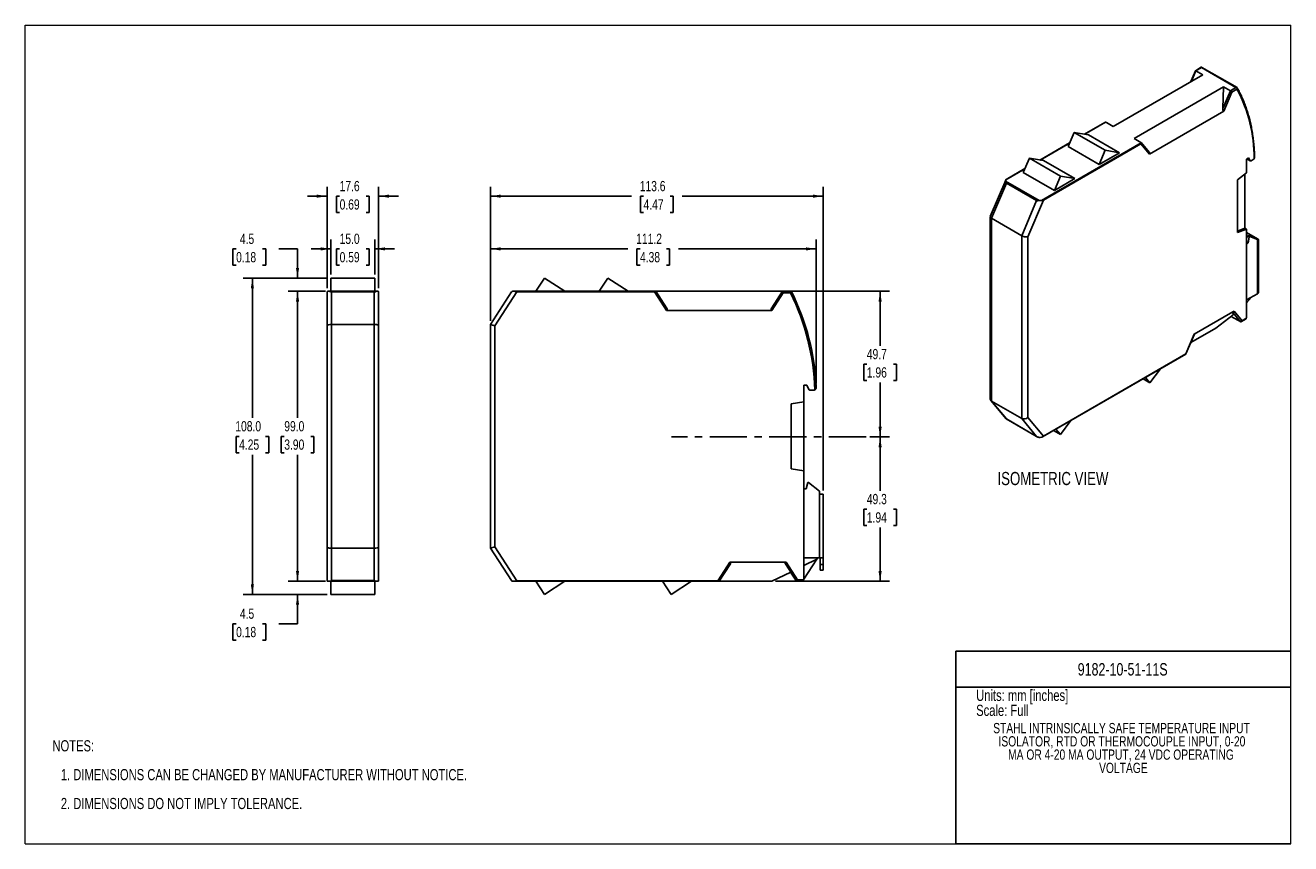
# Model space of a CAD drawing. Header units: millimetres. Extents: x 0 to 432, y 0 to 279.
import ezdxf

# ---------------------------------------------------------------- set-up
doc = ezdxf.new("R2010")
doc.units = ezdxf.units.MM
doc.linetypes.add('CENTERX2', pattern=[20.32, 12.7, -2.54, 2.54, -2.54])
doc.layers.add('CENTER', color=40, linetype='CENTERX2')
doc.layers.add('DIMENSIONS', color=140, linetype='Continuous', lineweight=25)
doc.layers.add('TEXT', color=140, linetype='Continuous', lineweight=25)
doc.styles.add('SLDTEXTSTYLE0', font='TXT', dxfattribs={"width": 0.75})
doc.dimstyles.new('SLDDIMSTYLE0', dxfattribs={"dimtxt": 3.5, "dimasz": 3.5, "dimexe": 0, "dimexo": 0.0625, "dimgap": 0.875, "dimtad": 0, "dimtih": 1, "dimtoh": 1, "dimdec": 1, "dimrnd": 1e-09, "dimzin": 12, "dimdsep": 46, "dimtxsty": 'SLDTEXTSTYLE0', "dimsah": 1, "dimcen": 0.09, "dimadec": 0, "dimazin": 3, "dimtfac": 1, "dimtdec": 1, "dimtofl": 0, "dimtmove": 0, "dimatfit": 3, "dimfxl": 0, "dimfrac": 2, "dimtolj": 1, "dimtzin": 12, "dimarcsym": 0})
doc.dimstyles.new('SLDDIMSTYLE1', dxfattribs={"dimtxt": 3.5, "dimasz": 3.5, "dimexe": 0, "dimexo": 0.0625, "dimgap": 0.875, "dimtad": 0, "dimtih": 1, "dimtoh": 1, "dimdec": 1, "dimrnd": 1e-09, "dimzin": 4, "dimdsep": 46, "dimtxsty": 'SLDTEXTSTYLE0', "dimsah": 1, "dimcen": 0.09, "dimadec": 0, "dimazin": 1, "dimtfac": 1, "dimtdec": 1, "dimtmove": 0, "dimatfit": 0, "dimfxl": 0, "dimfrac": 2, "dimtolj": 1, "dimtzin": 12, "dimarcsym": 0})
doc.dimstyles.new('SLDDIMSTYLE2', dxfattribs={"dimtxt": 3.5, "dimasz": 3.5, "dimexe": 0, "dimexo": 0.0625, "dimgap": 0.875, "dimtad": 0, "dimtih": 1, "dimtoh": 1, "dimdec": 1, "dimrnd": 1e-09, "dimzin": 12, "dimdsep": 46, "dimtxsty": 'SLDTEXTSTYLE0', "dimsah": 1, "dimcen": 0.09, "dimadec": 0, "dimazin": 3, "dimtfac": 1, "dimtdec": 1, "dimtmove": 0, "dimatfit": 0, "dimfxl": 0, "dimfrac": 2, "dimtolj": 1, "dimtzin": 12, "dimarcsym": 0})
doc.dimstyles.new('SLDDIMSTYLE3', dxfattribs={"dimtxt": 3.5, "dimasz": 3.5, "dimexe": 0, "dimexo": 0.0625, "dimgap": 0.875, "dimtad": 0, "dimtih": 1, "dimtoh": 1, "dimdec": 1, "dimrnd": 1e-09, "dimzin": 4, "dimdsep": 46, "dimtxsty": 'SLDTEXTSTYLE0', "dimsah": 1, "dimcen": 0.09, "dimadec": 0, "dimazin": 1, "dimtfac": 1, "dimtdec": 1, "dimtofl": 0, "dimtmove": 0, "dimatfit": 3, "dimfxl": 0, "dimfrac": 2, "dimtolj": 1, "dimtzin": 12, "dimarcsym": 0})

# ---------------------------------------------------------------- blocks, each defined once
blk = doc.blocks.new('SW_NOTE_0')
at = {"layer": 'TEXT', "color": 0, "char_height": 3.81, "attachment_point": 1, "style": 'SLDTEXTSTYLE0'}
for s, insert in [('NOTES:', (0, 4.91)), ('1. DIMENSIONS CAN BE CHANGED BY MANUFACTURER WITHOUT NOTICE.', (2.86, -4.94)), ('2. DIMENSIONS DO NOT IMPLY TOLERANCE.', (2.86, -14.79))]:
    blk.add_mtext(s, dxfattribs=dict(at, insert=insert))
blk = doc.blocks.new('SW_NOTE_0_1')
at = {"layer": 'TEXT', "color": 0, "char_height": 3.5, "attachment_point": 2, "style": 'SLDTEXTSTYLE0'}
for s, insert in [('STAHL INTRINSICALLY SAFE TEMPERATURE INPUT', (50.8, 4.51)), ('ISOLATOR, RTD OR THERMOCOUPLE INPUT, 0-20', (50.94, -0.01)), ('MA OR 4-20 MA OUTPUT, 24 VDC OPERATING', (50.61, -4.54)), ('VOLTAGE', (51.44, -9.07))]:
    blk.add_mtext(s, dxfattribs=dict(at, insert=insert))
blk = doc.blocks.new('_D')
at = {"layer": 'DIMENSIONS'}
for p, q in [((259.66, 188.58), (294.86, 188.58)), ((291.69, 188.58), (291.69, 170.01)), ((287.16, 163.69), (286.1, 163.69)), ((286.1, 163.69), (286.1, 158.13)), ((296.21, 163.69), (297.28, 163.69)), ((297.28, 163.69), (297.28, 158.13)), ((286.1, 158.13), (287.16, 158.13)), ((291.69, 138.85), (291.69, 157.42)), ((297.28, 158.13), (296.21, 158.13)), ((288.16, 138.85), (294.86, 138.85))]:
    blk.add_line(p, q, dxfattribs=at)
for points in [[(291.69, 188.58), (291.15, 185.08), (292.23, 185.08)], [(291.69, 138.85), (292.23, 142.35), (291.15, 142.35)]]:
    blk.add_solid(points, dxfattribs=at)
at = {"layer": 'DIMENSIONS', "char_height": 3.5, "attachment_point": 1, "style": 'SLDTEXTSTYLE0'}
for s, insert in [('49.7', (287.16, 168.91)), ('1.96', (287.16, 162.64))]:
    blk.add_mtext(s, dxfattribs=dict(at, insert=insert))
blk = doc.blocks.new('_D_1')
at = {"layer": 'DIMENSIONS'}
for p, q in [((288.16, 138.85), (294.86, 138.85)), ((291.69, 138.85), (291.69, 120.51)), ((287.16, 114.19), (286.1, 114.19)), ((286.1, 114.19), (286.1, 108.63)), ((296.21, 114.19), (297.28, 114.19)), ((297.28, 114.19), (297.28, 108.63)), ((286.1, 108.63), (287.16, 108.63)), ((297.28, 108.63), (296.21, 108.63)), ((291.69, 89.58), (291.69, 107.92)), ((255.96, 89.58), (294.86, 89.58))]:
    blk.add_line(p, q, dxfattribs=at)
for points in [[(291.69, 138.85), (291.15, 135.35), (292.23, 135.35)], [(291.69, 89.58), (292.23, 93.08), (291.15, 93.08)]]:
    blk.add_solid(points, dxfattribs=at)
at = {"layer": 'DIMENSIONS', "char_height": 3.5, "attachment_point": 1, "style": 'SLDTEXTSTYLE0'}
for s, insert in [('49.3', (287.16, 119.41)), ('1.94', (287.16, 113.14))]:
    blk.add_mtext(s, dxfattribs=dict(at, insert=insert))
blk = doc.blocks.new('_D_2')
at = {"layer": 'DIMENSIONS'}
for p, q in [((158.69, 178.55), (158.69, 206.24)), ((158.69, 203.07), (205.62, 203.07)), ((209.76, 203.04), (208.69, 203.04)), ((208.69, 203.04), (208.69, 197.48)), ((218.81, 203.04), (219.88, 203.04)), ((219.88, 203.04), (219.88, 197.48)), ((269.88, 203.07), (222.95, 203.07)), ((269.88, 157.09), (269.88, 206.24)), ((208.69, 197.48), (209.76, 197.48)), ((219.88, 197.48), (218.81, 197.48))]:
    blk.add_line(p, q, dxfattribs=at)
for points in [[(158.69, 203.07), (162.19, 202.53), (162.19, 203.6)], [(269.88, 203.07), (266.38, 203.6), (266.38, 202.53)]]:
    blk.add_solid(points, dxfattribs=at)
at = {"layer": 'DIMENSIONS', "char_height": 3.5, "attachment_point": 1, "style": 'SLDTEXTSTYLE0'}
for s, insert in [('111.2', (208.47, 208.26)), ('4.38', (209.76, 201.99))]:
    blk.add_mtext(s, dxfattribs=dict(at, insert=insert))
blk = doc.blocks.new('_D_3')
at = {"layer": 'DIMENSIONS'}
for p, q in [((158.69, 178.55), (158.69, 224.24)), ((158.69, 221.07), (206.83, 221.07)), ((210.97, 221.04), (209.9, 221.04)), ((209.9, 221.04), (209.9, 215.48)), ((220.02, 221.04), (221.08, 221.04)), ((221.08, 221.04), (221.08, 215.48)), ((272.29, 221.07), (224.15, 221.07)), ((272.29, 120.6), (272.29, 224.24)), ((209.9, 215.48), (210.97, 215.48)), ((221.08, 215.48), (220.02, 215.48))]:
    blk.add_line(p, q, dxfattribs=at)
for points in [[(158.69, 221.07), (162.19, 220.53), (162.19, 221.6)], [(272.29, 221.07), (268.79, 221.6), (268.79, 220.53)]]:
    blk.add_solid(points, dxfattribs=at)
at = {"layer": 'DIMENSIONS', "char_height": 3.5, "attachment_point": 1, "style": 'SLDTEXTSTYLE0'}
for s, insert in [('113.6', (209.67, 226.26)), ('4.47', (210.97, 219.99))]:
    blk.add_mtext(s, dxfattribs=dict(at, insert=insert))
blk = doc.blocks.new('_D_4')
at = {"layer": 'DIMENSIONS'}
for p, q in [((104.28, 203.07), (97.55, 203.07)), ((104.28, 194.34), (104.28, 206.24)), ((107.26, 203.04), (106.19, 203.04)), ((106.19, 203.04), (106.19, 197.48)), ((116.31, 203.04), (117.38, 203.04)), ((117.38, 203.04), (117.38, 197.48)), ((119.28, 194.34), (119.28, 206.24)), ((119.28, 203.07), (126.01, 203.07)), ((106.19, 197.48), (107.26, 197.48)), ((117.38, 197.48), (116.31, 197.48))]:
    blk.add_line(p, q, dxfattribs=at)
for points in [[(104.28, 203.07), (100.78, 203.6), (100.78, 202.53)], [(119.28, 203.07), (122.78, 202.53), (122.78, 203.6)]]:
    blk.add_solid(points, dxfattribs=at)
at = {"layer": 'DIMENSIONS', "char_height": 3.5, "attachment_point": 1, "style": 'SLDTEXTSTYLE0'}
for s, insert in [('15.0', (107.26, 208.26)), ('0.59', (107.26, 201.99))]:
    blk.add_mtext(s, dxfattribs=dict(at, insert=insert))
blk = doc.blocks.new('_D_5')
at = {"layer": 'DIMENSIONS'}
for p, q in [((102.98, 221.07), (96.25, 221.07)), ((102.98, 189.65), (102.98, 224.24)), ((107.26, 221.04), (106.19, 221.04)), ((106.19, 221.04), (106.19, 215.48)), ((116.31, 221.04), (117.38, 221.04)), ((117.38, 221.04), (117.38, 215.48)), ((120.58, 189.65), (120.58, 224.24)), ((120.58, 221.07), (127.31, 221.07)), ((106.19, 215.48), (107.26, 215.48)), ((117.38, 215.48), (116.31, 215.48))]:
    blk.add_line(p, q, dxfattribs=at)
for points in [[(102.98, 221.07), (99.48, 221.6), (99.48, 220.53)], [(120.58, 221.07), (124.08, 220.53), (124.08, 221.6)]]:
    blk.add_solid(points, dxfattribs=at)
at = {"layer": 'DIMENSIONS', "char_height": 3.5, "attachment_point": 1, "style": 'SLDTEXTSTYLE0'}
for s, insert in [('17.6', (107.26, 226.26)), ('0.69', (107.26, 219.99))]:
    blk.add_mtext(s, dxfattribs=dict(at, insert=insert))
blk = doc.blocks.new('_D_6')
at = {"layer": 'DIMENSIONS'}
for p, q in [((71.94, 203.04), (70.87, 203.04)), ((70.87, 203.04), (70.87, 197.48)), ((80.99, 203.04), (82.05, 203.04)), ((82.05, 203.04), (82.05, 197.48)), ((86.54, 203.07), (92.89, 203.07)), ((92.89, 203.07), (92.89, 193.07)), ((70.87, 197.48), (71.94, 197.48)), ((82.05, 197.48), (80.99, 197.48)), ((103.01, 193.07), (89.72, 193.07)), ((102.42, 188.58), (89.72, 188.58)), ((92.89, 188.58), (92.89, 181.84))]:
    blk.add_line(p, q, dxfattribs=at)
for points in [[(92.89, 193.07), (93.43, 196.57), (92.36, 196.57)], [(92.89, 188.58), (92.36, 185.08), (93.43, 185.08)]]:
    blk.add_solid(points, dxfattribs=at)
at = {"layer": 'DIMENSIONS', "char_height": 3.5, "attachment_point": 1, "style": 'SLDTEXTSTYLE0'}
for s, insert in [('4.5', (73.23, 208.26)), ('0.18', (71.94, 201.99))]:
    blk.add_mtext(s, dxfattribs=dict(at, insert=insert))
blk = doc.blocks.new('_D_7')
at = {"layer": 'DIMENSIONS'}
for p, q in [((92.89, 89.58), (92.89, 96.31)), ((102.42, 89.58), (89.72, 89.58)), ((103.01, 85.09), (89.72, 85.09)), ((92.89, 75.09), (92.89, 85.09)), ((71.94, 75.06), (70.87, 75.06)), ((70.87, 75.06), (70.87, 69.5)), ((80.99, 75.06), (82.05, 75.06)), ((82.05, 75.06), (82.05, 69.5)), ((86.54, 75.09), (92.89, 75.09)), ((70.87, 69.5), (71.94, 69.5)), ((82.05, 69.5), (80.99, 69.5))]:
    blk.add_line(p, q, dxfattribs=at)
for points in [[(92.89, 89.58), (93.43, 93.08), (92.36, 93.08)], [(92.89, 85.09), (92.36, 81.59), (93.43, 81.59)]]:
    blk.add_solid(points, dxfattribs=at)
at = {"layer": 'DIMENSIONS', "char_height": 3.5, "attachment_point": 1, "style": 'SLDTEXTSTYLE0'}
for s, insert in [('4.5', (73.23, 80.28)), ('0.18', (71.94, 74.01))]:
    blk.add_mtext(s, dxfattribs=dict(at, insert=insert))
blk = doc.blocks.new('_D_8')
at = {"layer": 'DIMENSIONS'}
for p, q in [((102.42, 188.58), (89.72, 188.58)), ((92.89, 188.58), (92.89, 145.37)), ((88.37, 139.05), (87.3, 139.05)), ((87.3, 139.05), (87.3, 133.49)), ((97.42, 139.05), (98.49, 139.05)), ((98.49, 139.05), (98.49, 133.49)), ((87.3, 133.49), (88.37, 133.49)), ((92.89, 89.58), (92.89, 132.78)), ((98.49, 133.49), (97.42, 133.49)), ((102.42, 89.58), (89.72, 89.58))]:
    blk.add_line(p, q, dxfattribs=at)
for points in [[(92.89, 188.58), (92.36, 185.08), (93.43, 185.08)], [(92.89, 89.58), (93.43, 93.08), (92.36, 93.08)]]:
    blk.add_solid(points, dxfattribs=at)
at = {"layer": 'DIMENSIONS', "char_height": 3.5, "attachment_point": 1, "style": 'SLDTEXTSTYLE0'}
for s, insert in [('99.0', (88.37, 144.27)), ('3.90', (88.37, 138))]:
    blk.add_mtext(s, dxfattribs=dict(at, insert=insert))
blk = doc.blocks.new('_D_9')
at = {"layer": 'DIMENSIONS'}
for p, q in [((103.01, 193.07), (74.32, 193.07)), ((77.49, 193.07), (77.49, 145.37)), ((72.97, 139.05), (71.9, 139.05)), ((71.9, 139.05), (71.9, 133.49)), ((82.02, 139.05), (83.09, 139.05)), ((83.09, 139.05), (83.09, 133.49)), ((71.9, 133.49), (72.97, 133.49)), ((77.49, 85.09), (77.49, 132.78)), ((83.09, 133.49), (82.02, 133.49)), ((103.01, 85.09), (74.32, 85.09))]:
    blk.add_line(p, q, dxfattribs=at)
for points in [[(77.49, 193.07), (76.95, 189.57), (78.03, 189.57)], [(77.49, 85.09), (78.03, 88.59), (76.95, 88.59)]]:
    blk.add_solid(points, dxfattribs=at)
at = {"layer": 'DIMENSIONS', "char_height": 3.5, "attachment_point": 1, "style": 'SLDTEXTSTYLE0'}
for s, insert in [('108.0', (71.67, 144.27)), ('4.25', (72.97, 138))]:
    blk.add_mtext(s, dxfattribs=dict(at, insert=insert))

msp = doc.modelspace()

# ---------------------------------------------------------------- linework, layer by layer
at = {"color": 7, "linetype": 'Continuous', "lineweight": 18}
for p, q in [((0, 0), (0, 279.4)), ((0, 279.4), (431.8, 279.4)), ((431.8, 0), (431.8, 279.4)), ((0, 0), (431.8, 0))]:
    msp.add_line(p, q, dxfattribs=at)
for p, q in [((399.28, 263.89), (397.69, 260.16)), ((399.48, 263.85), (397.99, 260.33)), ((401.28, 265.06), (399.29, 263.91)), ((401.38, 264.95), (399.48, 263.85)), ((399.48, 263.85), (401.78, 262.52)), ((401.38, 265.1), (401.29, 265.05)), ((401.38, 264.95), (401.38, 265.1)), ((413.12, 258.17), (401.38, 264.95)), ((413.48, 258.13), (401.52, 265.03)), ((401.78, 262.52), (371.24, 244.89)), ((378.37, 240.77), (408.92, 258.4)), ((408.92, 258.4), (408.63, 250.98)), ((408.63, 250.98), (411.22, 257.07)), ((408.92, 258.4), (411.22, 257.07)), ((411.77, 256.57), (409.01, 250.08)), ((411.22, 257.07), (413.12, 258.17)), ((413.47, 257.56), (411.77, 256.57)), ((368.43, 246.23), (361.49, 242.23)), ((368.64, 246.29), (361.58, 242.21)), ((371.24, 244.89), (368.94, 246.22)), ((409.01, 250.08), (383.59, 235.41)), ((357.89, 242.85), (355.83, 237.99)), ((368.5, 236.73), (357.89, 242.85)), ((362.78, 242.01), (357.89, 242.85)), ((373.38, 235.88), (362.78, 242.01)), ((356.37, 239.27), (346.22, 233.41)), ((356.33, 239.18), (346.31, 233.4)), ((346.76, 219.61), (380.8, 239.27)), ((380.7, 238.88), (347.44, 219.68)), ((355.83, 237.99), (366.43, 231.87)), ((380.67, 239.44), (378.37, 240.77)), ((383.59, 235.41), (380.7, 238.88)), ((383.46, 236.13), (380.76, 239.37)), ((342.62, 234.03), (340.55, 229.18)), ((353.22, 227.91), (342.62, 234.03)), ((347.5, 233.19), (342.62, 234.03)), ((358.11, 227.07), (347.5, 233.19)), ((368.5, 236.73), (366.43, 231.87)), ((366.43, 231.87), (373.38, 235.88)), ((373.38, 235.88), (368.5, 236.73)), ((416.74, 233.72), (417.44, 234.13)), ((416.74, 233.72), (416.74, 229.08)), ((416.84, 233.78), (418.01, 233.11)), ((416.87, 233.8), (417.94, 233.18)), ((417.94, 233.18), (417.44, 234.13)), ((418.99, 233.55), (418.26, 233.13)), ((341.06, 230.37), (334.6, 226.64)), ((341.1, 230.46), (334.75, 226.79)), ((340.55, 229.18), (351.16, 223.05)), ((413.66, 226.68), (416.74, 229.08)), ((334.55, 226.54), (329.27, 214.12)), ((334.78, 225.49), (329.69, 213.52)), ((334.51, 226.17), (345.96, 219.57)), ((345.1, 219.53), (334.78, 225.49)), ((353.22, 227.91), (351.16, 223.05)), ((351.16, 223.05), (358.11, 227.07)), ((358.11, 227.07), (353.22, 227.91)), ((413.66, 208.63), (413.66, 226.68)), ((416.17, 228.64), (416.17, 210.11)), ((340.02, 207.56), (345.1, 219.53)), ((347.44, 219.68), (342.14, 207.19)), ((329.25, 214.02), (329.25, 151.85)), ((329.69, 213.52), (340.02, 207.56)), ((329.69, 213.52), (329.69, 151.13)), ((340.02, 145.17), (340.02, 207.56)), ((416.17, 210.11), (413.66, 209.17)), ((416.74, 209.78), (413.66, 208.63)), ((416.74, 209.78), (416.17, 210.11)), ((416.74, 209.78), (416.74, 179.61)), ((420.45, 206.55), (416.74, 208.69)), ((416.74, 207.79), (417.05, 207.61)), ((416.91, 207.53), (416.74, 206.53)), ((416.74, 207.3), (416.86, 207.23)), ((417.13, 207.65), (416.91, 207.53)), ((417.62, 207.12), (416.91, 207.53)), ((417.83, 207.24), (417.13, 207.65)), ((419.74, 206.71), (417.13, 207.65)), ((342.14, 207.19), (342.14, 145.54)), ((417.27, 205.12), (416.74, 205.43)), ((416.74, 204.81), (417.27, 205.12)), ((417.27, 205.12), (417.62, 207.12)), ((417.62, 207.12), (417.83, 207.24)), ((417.83, 207.24), (420.45, 206.3)), ((419.74, 206.71), (420.45, 206.3)), ((420.45, 206.3), (420.45, 205.49)), ((420.45, 205.49), (420.45, 187.77)), ((420.83, 188.3), (420.83, 206.02)), ((104.28, 193.07), (104.28, 188.58)), ((119.28, 193.07), (104.28, 193.07)), ((119.28, 193.07), (119.28, 188.58)), ((177.17, 193.07), (174.25, 188.58)), ((184.08, 188.58), (177.17, 193.07)), ((198.77, 193.07), (195.85, 188.58)), ((205.68, 188.58), (198.77, 193.07)), ((102.98, 188.38), (102.98, 176.83)), ((103.18, 188.58), (103.69, 188.58)), ((103.69, 188.58), (119.88, 188.58)), ((104.48, 188.35), (104.48, 177.28)), ((119.08, 188.35), (104.48, 188.35)), ((119.08, 177.28), (119.08, 188.35)), ((120.58, 188.38), (120.58, 176.83)), ((158.69, 177.28), (165.88, 188.35)), ((167.69, 188.38), (160.19, 176.83)), ((166.93, 188.58), (215.07, 188.58)), ((214.73, 188.38), (167.69, 188.38)), ((218.82, 182.08), (214.73, 188.38)), ((215.19, 188.58), (218.85, 182.94)), ((215.19, 188.58), (258.39, 188.58)), ((254.73, 182.94), (258.39, 188.58)), ((258.66, 188.08), (254.77, 182.08)), ((258.39, 188.58), (258.66, 188.08)), ((258.39, 188.58), (261.08, 188.58)), ((261.08, 188.08), (258.66, 188.08)), ((420.45, 187.77), (416.74, 185.63)), ((416.74, 184.67), (418.44, 186.61)), ((254.77, 182.08), (218.82, 182.08)), ((412.04, 181.61), (398.86, 174)), ((412.04, 181.61), (412.46, 181.85)), ((412.09, 181.34), (412.04, 181.61)), ((412.46, 181.85), (415.22, 178.54)), ((416.74, 184.59), (416.8, 184.74)), ((104.48, 177.28), (104.48, 100.88)), ((104.48, 177.28), (119.08, 177.28)), ((119.08, 100.88), (119.08, 177.28)), ((158.69, 100.88), (158.69, 177.28)), ((412.19, 180.54), (406.31, 176.05)), ((411.6, 180.09), (411.86, 179.79)), ((411.86, 179.79), (414.67, 178.23)), ((412.19, 180.54), (412.09, 181.34)), ((414.68, 178.22), (412.09, 181.34)), ((414.98, 178.24), (416.35, 179.03)), ((415.22, 178.54), (416.63, 179.36)), ((416.35, 179.03), (416.45, 179.1)), ((416.63, 179.36), (416.74, 179.61)), ((102.98, 101.32), (102.98, 176.83)), ((120.58, 176.83), (120.58, 101.32)), ((160.19, 176.83), (160.19, 101.32)), ((395.97, 167.19), (398.86, 174)), ((396.07, 167.19), (398.97, 174.01)), ((406.31, 176.05), (397.74, 171.11)), ((347.11, 138.91), (396.06, 167.17)), ((395.97, 167.19), (347.44, 139.17)), ((387.37, 162.15), (383.77, 157.37)), ((265.69, 156.58), (266.69, 156.58)), ((265.69, 156.58), (265.69, 150.89)), ((267.4, 155.06), (266.69, 156.58)), ((381.43, 158.72), (383.77, 157.37)), ((383.77, 157.37), (382.25, 159.2)), ((268.88, 154.78), (267.85, 154.78)), ((329.44, 151.34), (334.6, 145.14)), ((340.02, 145.17), (329.69, 151.13)), ((329.69, 151.13), (334.78, 145.03)), ((261.34, 150.13), (265.69, 150.89)), ((261.34, 128.03), (261.34, 150.13)), ((265.69, 150.89), (265.69, 127.26)), ((334.78, 145.03), (334.7, 145.07)), ((334.7, 145.06), (345.27, 138.95)), ((334.78, 145.03), (345.1, 139.07)), ((345.1, 139.07), (340.02, 145.17)), ((347.44, 139.17), (342.14, 145.54)), ((356.82, 144.52), (353.22, 139.74)), ((350.88, 141.09), (353.22, 139.74)), ((353.22, 139.74), (351.7, 141.56)), ((265.69, 127.26), (261.34, 128.03)), ((265.69, 127.26), (265.69, 90.31)), ((265.69, 121.13), (266.49, 121.13)), ((266.49, 121.13), (266.99, 123.33)), ((266.99, 123.33), (267.29, 123.33)), ((267.29, 123.33), (270.99, 120.33)), ((270.99, 120.33), (270.99, 119.33)), ((270.99, 119.33), (270.99, 97.63)), ((270.99, 119.33), (272.29, 119.33)), ((272.29, 119.33), (272.29, 97.63)), ((102.98, 89.78), (102.98, 101.32)), ((104.48, 100.88), (104.48, 89.8)), ((119.08, 100.88), (104.48, 100.88)), ((119.08, 89.8), (119.08, 100.88)), ((120.58, 89.78), (120.58, 101.32)), ((160.19, 101.32), (158.69, 100.88)), ((165.88, 89.8), (158.69, 100.88)), ((167.69, 89.78), (160.19, 101.32)), ((236.33, 89.78), (240.42, 96.08)), ((236.79, 89.58), (240.45, 95.21)), ((259.05, 96.08), (240.42, 96.08)), ((259.05, 96.08), (259.65, 96.08)), ((259.6, 95.22), (259.05, 96.08)), ((263.27, 89.58), (259.6, 95.22)), ((261.19, 92.74), (259.6, 95.22)), ((259.65, 96.08), (263.54, 90.08)), ((270.99, 97.63), (265.69, 97.63)), ((265.69, 94.94), (270.1, 97.09)), ((265.69, 90.31), (270.1, 97.09)), ((270.1, 97.09), (270.44, 97.63)), ((272.29, 97.63), (270.99, 97.63)), ((271.19, 97.63), (271.19, 95.33)), ((272.29, 95.33), (271.19, 95.33)), ((271.19, 95.33), (271.19, 93.33)), ((272.29, 97.63), (272.29, 95.33)), ((272.29, 93.33), (272.29, 95.33)), ((261.19, 92.74), (254.69, 89.58)), ((261.15, 92.72), (263.19, 89.58)), ((272.29, 93.33), (271.19, 93.33)), ((119.88, 89.58), (103.69, 89.58)), ((104.28, 85.09), (104.28, 89.58)), ((104.48, 89.8), (119.08, 89.8)), ((119.28, 85.09), (119.28, 89.58)), ((120.38, 89.58), (119.88, 89.58)), ((166.93, 89.58), (166.3, 89.58)), ((236.67, 89.58), (166.93, 89.58)), ((236.33, 89.78), (167.69, 89.78)), ((177.17, 85.09), (174.25, 89.58)), ((184.08, 89.58), (177.17, 85.09)), ((220.37, 85.09), (217.45, 89.58)), ((227.28, 89.58), (220.37, 85.09)), ((254.69, 89.58), (236.79, 89.58)), ((263.19, 89.58), (263.27, 89.58)), ((263.27, 89.58), (264.95, 89.58)), ((263.54, 90.08), (265.54, 90.08)), ((265.54, 90.08), (265.69, 90.31)), ((104.28, 85.09), (119.28, 85.09))]:
    msp.add_line(p, q)
at = {"color": 140, "linetype": 'Continuous', "lineweight": 18}
msp.add_line((431.8, 0), (431.8, 65.76), dxfattribs=at)
for centre, radius, start, end in [((369.84, 234.13), 49.52, 359.7247, 28.2331), ((420.25, 206.02), 0.568, 290.7834, 69.2166), ((261.08, 188.08), 0.5, 58.3082, 90), ((189.94, 152.58), 79.5, 1.6954, 26.522), ((189.94, 152.58), 80, 2.3215, 26.522), ((420.18, 188.36), 0.654, 294.3747, 354.3052)]:
    msp.add_arc(centre, radius, start, end)
for centre, major_axis, ratio, start_param, end_param in [((399.68, 263.55), (0.394, -0.348), 0.238883, 2.276518, 3.221351), ((411.41, 256.78), (0.394, -0.348), 0.238883, 0.705721, 2.276518), ((413.12, 257.76), (0.707, 0), 0.577382, 1.017671, 1.570796), ((409.06, 251.22), (0.15, 1.17), 0.340673, 1.82434, 3.395136), ((382.84, 236.09), (0.815, -0.626), 0.444934, 6.101278, 7.386021), ((336.15, 226.47), (1.64, 0.24), 0.560161, 2.708554, 3.198842), ((330.75, 213.77), (1.5, -0.3), 0.392597, 3.061875, 4.006708), ((218.25, 182.94), (-0.743, 0.805), 0.43044, 2.763467, 4.334263), ((255.33, 182.94), (0.743, 0.805), 0.43044, 1.948922, 3.519719), ((104.48, 176.83), (1.5, 0), 0.296213, 1.570796, 3.141593), ((398.11, 173.27), (0.858, 0.768), 0.095037, 6.083803, 6.709766), ((341.08, 146.15), (1.45, 0.53), 0.704705, 3.677319, 5.248115), ((346.47, 139.67), (1.64, 0.24), 0.560161, 4.31523, 4.805517), ((119.08, 101.32), (1.5, 0), 0.296213, 4.712389, 6.283185), ((239.85, 95.21), (0.743, 0.805), 0.43044, 5.090515, 6.661311)]:
    msp.add_ellipse(centre, major_axis=major_axis, ratio=ratio, start_param=start_param, end_param=end_param)
for points, knots in [([(401.51, 265.02), (401.49, 265.04), (401.45, 265.08), (401.4, 265.09), (401.38, 265.1)], [0, 0, 0, 0, 0.667064, 1, 1, 1, 1]), ([(419.5, 234.4), (419.49, 234.64), (419.46, 235.63), (419.36, 237.33), (419.17, 239.5), (418.91, 241.61), (418.58, 243.68), (418.18, 245.69), (417.71, 247.65), (417.18, 249.54), (416.58, 251.38), (415.91, 253.15), (415.18, 254.86), (414.4, 256.48), (413.82, 257.56), (413.5, 258.1), (413.47, 258.16)], [0, 0, 0, 0, 0.026039, 0.10685, 0.187666, 0.268481, 0.349293, 0.430099, 0.510897, 0.591682, 0.67245, 0.753197, 0.833919, 0.914609, 0.990967, 1, 1, 1, 1]), ([(413.47, 258.12), (413.48, 258.12), (413.49, 258.12), (413.49, 258.11), (413.49, 258.11)], [0, 0, 0, 0, 0.667064, 1, 1, 1, 1]), ([(368.43, 246.23), (368.46, 246.25), (368.53, 246.28), (368.6, 246.29), (368.64, 246.29)], [0, 0, 0, 0, 0.513076, 1, 1, 1, 1]), ([(368.64, 246.29), (368.66, 246.29), (368.71, 246.29), (368.77, 246.27), (368.84, 246.26), (368.89, 246.24), (368.92, 246.22), (368.94, 246.22)], [0, 0, 0, 0, 0.212713, 0.418008, 0.616896, 0.810492, 1, 1, 1, 1]), ([(380.67, 239.44), (380.69, 239.43), (380.72, 239.41), (380.75, 239.38), (380.78, 239.35), (380.8, 239.31), (380.8, 239.28), (380.8, 239.27)], [0, 0, 0, 0, 0.189508, 0.383104, 0.581992, 0.787287, 1, 1, 1, 1]), ([(380.8, 239.27), (380.81, 239.22), (380.8, 239.16), (380.77, 239.02), (380.74, 238.95), (380.7, 238.88)], [0, 0, 0, 0, 0.5, 0.5, 1, 1, 1, 1]), ([(418.26, 233.13), (418.2, 233.09), (418.13, 233.08), (418.02, 233.09), (417.97, 233.13), (417.94, 233.18)], [0, 0, 0, 0, 0.5, 0.5, 1, 1, 1, 1]), ([(419.5, 234.4), (419.5, 234.3), (419.5, 234.12), (419.41, 233.97), (419.36, 233.89)], [0, 0, 0, 0, 0.51249, 1, 1, 1, 1]), ([(334.51, 226.17), (334.53, 226.08), (334.57, 225.98), (334.66, 225.74), (334.71, 225.62), (334.78, 225.49)], [0, 0, 0, 0, 0.5, 0.5, 1, 1, 1, 1]), ([(334.6, 226.64), (334.63, 226.7), (334.68, 226.77), (334.75, 226.79), (334.75, 226.79)], [0, 0, 0, 0, 0.9741702, 1, 1, 1, 1]), ([(345.34, 219.56), (345.44, 219.57), (345.54, 219.57), (345.74, 219.58), (345.85, 219.57), (345.96, 219.57)], [0, 0, 0, 0, 0.5, 0.5, 1, 1, 1, 1]), ([(346.76, 219.61), (346.72, 219.61), (346.64, 219.59), (346.52, 219.58), (346.4, 219.56), (346.28, 219.56), (346.17, 219.56), (346.06, 219.56), (345.99, 219.56), (345.96, 219.57)], [0, 0, 0, 0, 0.158508, 0.311658, 0.459526, 0.602195, 0.739759, 0.872322, 1, 1, 1, 1]), ([(346.76, 219.61), (346.89, 219.64), (347.01, 219.65), (347.24, 219.66), (347.35, 219.67), (347.44, 219.68)], [0, 0, 0, 0, 0.5, 0.5, 1, 1, 1, 1]), ([(340.02, 207.56), (340.05, 207.54), (340.11, 207.51), (340.21, 207.46), (340.31, 207.41), (340.43, 207.37), (340.55, 207.33), (340.67, 207.29), (340.81, 207.25), (340.94, 207.22), (341.13, 207.19), (341.38, 207.15), (341.62, 207.14), (341.82, 207.15), (341.98, 207.16), (342.08, 207.18), (342.14, 207.19)], [0, 0, 0, 0, 0.051762, 0.104221, 0.157409, 0.211358, 0.266097, 0.321655, 0.37806, 0.435338, 0.493514, 0.617184, 0.755427, 0.818887, 0.900415, 1, 1, 1, 1]), ([(103.18, 188.58), (103.12, 188.58), (103.07, 188.55), (103, 188.47), (102.98, 188.42), (102.98, 188.38)], [0, 0, 0, 0, 0.5, 0.5, 1, 1, 1, 1]), ([(103.69, 188.58), (103.82, 188.58), (103.95, 188.55), (104.21, 188.47), (104.35, 188.41), (104.48, 188.35)], [0, 0, 0, 0, 0.5, 0.5, 1, 1, 1, 1]), ([(119.33, 188.46), (119.43, 188.49), (119.52, 188.52), (119.7, 188.56), (119.79, 188.58), (119.88, 188.58)], [0, 0, 0, 0, 0.5, 0.5, 1, 1, 1, 1]), ([(120.38, 188.58), (120.36, 188.58), (120.33, 188.58), (120.26, 188.58), (120.19, 188.58), (120.12, 188.58), (120.04, 188.58), (119.96, 188.58), (119.91, 188.58), (119.88, 188.58)], [0, 0, 0, 0, 0.158508, 0.311658, 0.459526, 0.602195, 0.739759, 0.872322, 1, 1, 1, 1]), ([(120.38, 188.58), (120.44, 188.58), (120.5, 188.55), (120.57, 188.47), (120.58, 188.42), (120.58, 188.38)], [0, 0, 0, 0, 0.5, 0.5, 1, 1, 1, 1]), ([(165.98, 188.46), (166.02, 188.49), (166.07, 188.52), (166.18, 188.56), (166.24, 188.58), (166.3, 188.58)], [0, 0, 0, 0, 0.5, 0.5, 1, 1, 1, 1]), ([(166.93, 188.58), (166.89, 188.58), (166.81, 188.58), (166.71, 188.58), (166.61, 188.58), (166.52, 188.58), (166.44, 188.58), (166.37, 188.58), (166.32, 188.58), (166.3, 188.58)], [0, 0, 0, 0, 0.158508, 0.311658, 0.459526, 0.602195, 0.739759, 0.872322, 1, 1, 1, 1]), ([(166.93, 188.58), (167.05, 188.58), (167.18, 188.55), (167.43, 188.47), (167.56, 188.42), (167.69, 188.38)], [0, 0, 0, 0, 0.5, 0.5, 1, 1, 1, 1]), ([(215.07, 188.58), (215.02, 188.58), (214.96, 188.55), (214.85, 188.47), (214.79, 188.42), (214.73, 188.38)], [0, 0, 0, 0, 0.5, 0.5, 1, 1, 1, 1]), ([(215.19, 188.58), (215.19, 188.58), (215.19, 188.58), (215.17, 188.58), (215.15, 188.58), (215.12, 188.58), (215.09, 188.58), (215.07, 188.58)], [0, 0, 0, 0, 0.189508, 0.383104, 0.581992, 0.787287, 1, 1, 1, 1]), ([(119.08, 177.28), (119.13, 177.28), (119.21, 177.27), (119.33, 177.27), (119.46, 177.26), (119.58, 177.25), (119.7, 177.24), (119.82, 177.22), (119.94, 177.2), (120.04, 177.17), (120.18, 177.14), (120.34, 177.08), (120.46, 177.01), (120.53, 176.95), (120.57, 176.9), (120.58, 176.85), (120.58, 176.83)], [0, 0, 0, 0, 0.051762, 0.104221, 0.157409, 0.211358, 0.266097, 0.321655, 0.37806, 0.435338, 0.493514, 0.617184, 0.755427, 0.818887, 0.900415, 1, 1, 1, 1]), ([(158.69, 177.28), (158.69, 177.28), (158.69, 177.27), (158.71, 177.27), (158.74, 177.26), (158.78, 177.25), (158.82, 177.24), (158.88, 177.22), (158.96, 177.2), (159.04, 177.17), (159.16, 177.14), (159.36, 177.08), (159.58, 177.01), (159.79, 176.95), (159.98, 176.9), (160.12, 176.85), (160.19, 176.83)], [0, 0, 0, 0, 0.051762, 0.104221, 0.157409, 0.211358, 0.266097, 0.321655, 0.37806, 0.435338, 0.493514, 0.617184, 0.755427, 0.818887, 0.900415, 1, 1, 1, 1]), ([(414.68, 178.22), (414.69, 178.22), (414.72, 178.2), (414.77, 178.19), (414.82, 178.19), (414.88, 178.19), (414.93, 178.21), (414.99, 178.24), (415.06, 178.29), (415.12, 178.36), (415.18, 178.44), (415.2, 178.51), (415.22, 178.54)], [0, 0, 0, 0, 0.0742848, 0.1504298, 0.2287631, 0.309586, 0.3931732, 0.4797729, 0.6045289, 0.7460826, 0.8516699, 1, 1, 1, 1]), ([(416.45, 179.1), (416.46, 179.11), (416.49, 179.14), (416.54, 179.2), (416.59, 179.27), (416.62, 179.33), (416.63, 179.36)], [0, 0, 0, 0, 0.185116, 0.413445, 0.685062, 1, 1, 1, 1]), ([(395.97, 167.19), (395.99, 167.18), (396.03, 167.17), (396.06, 167.17), (396.07, 167.18), (396.07, 167.19)], [0, 0, 0, 0, 0.437249, 0.746207, 1, 1, 1, 1]), ([(269.88, 155.82), (269.88, 155.78), (269.88, 155.72), (269.87, 155.64), (269.85, 155.55), (269.83, 155.45), (269.77, 155.33), (269.7, 155.21), (269.61, 155.09), (269.51, 155), (269.44, 154.95), (269.41, 154.93)], [0, 0, 0, 0, 0.102324, 0.185723, 0.250198, 0.383924, 0.50031, 0.646363, 0.777153, 0.894287, 1, 1, 1, 1]), ([(267.85, 154.78), (267.76, 154.78), (267.66, 154.8), (267.5, 154.9), (267.44, 154.98), (267.4, 155.06)], [0, 0, 0, 0, 0.5, 0.5, 1, 1, 1, 1]), ([(329.69, 151.13), (329.66, 151.15), (329.61, 151.19), (329.53, 151.25), (329.46, 151.32), (329.4, 151.39), (329.35, 151.47), (329.31, 151.56), (329.28, 151.65), (329.26, 151.75), (329.25, 151.82), (329.25, 151.85)], [0, 0, 0, 0, 0.104886, 0.211182, 0.318956, 0.428271, 0.539188, 0.651764, 0.766057, 0.882118, 1, 1, 1, 1]), ([(345.96, 138.73), (345.8, 138.74), (345.65, 138.78), (345.36, 138.9), (345.23, 138.98), (345.1, 139.07)], [0, 0, 0, 0, 0.5, 0.5, 1, 1, 1, 1]), ([(346.76, 138.78), (346.89, 138.8), (347.01, 138.85), (347.24, 138.99), (347.35, 139.08), (347.44, 139.17)], [0, 0, 0, 0, 0.5, 0.5, 1, 1, 1, 1]), ([(104.48, 100.88), (104.44, 100.88), (104.36, 100.88), (104.23, 100.88), (104.11, 100.89), (103.98, 100.9), (103.86, 100.91), (103.74, 100.93), (103.63, 100.95), (103.52, 100.98), (103.38, 101.02), (103.22, 101.07), (103.11, 101.14), (103.04, 101.2), (102.99, 101.26), (102.99, 101.3), (102.98, 101.32)], [0, 0, 0, 0, 0.051762, 0.104221, 0.157409, 0.211358, 0.266097, 0.321655, 0.37806, 0.435338, 0.493514, 0.617184, 0.755427, 0.818887, 0.900415, 1, 1, 1, 1]), ([(103.18, 89.58), (103.12, 89.58), (103.07, 89.6), (103, 89.68), (102.98, 89.73), (102.98, 89.78)], [0, 0, 0, 0, 0.5, 0.5, 1, 1, 1, 1]), ([(103.18, 89.58), (103.2, 89.58), (103.24, 89.58), (103.31, 89.58), (103.38, 89.58), (103.45, 89.58), (103.53, 89.58), (103.61, 89.58), (103.66, 89.58), (103.69, 89.58)], [0, 0, 0, 0, 0.158508, 0.311658, 0.459526, 0.602195, 0.739759, 0.872322, 1, 1, 1, 1]), ([(104.48, 89.8), (104.44, 89.78), (104.36, 89.75), (104.25, 89.7), (104.16, 89.67), (104.06, 89.63), (103.94, 89.6), (103.81, 89.58), (103.73, 89.58), (103.69, 89.58)], [0, 0, 0, 0, 0.15702, 0.2924877, 0.4064029, 0.498768, 0.6836653, 0.8506931, 1, 1, 1, 1]), ([(119.88, 89.58), (119.75, 89.58), (119.62, 89.6), (119.35, 89.68), (119.22, 89.74), (119.08, 89.8)], [0, 0, 0, 0, 0.5, 0.5, 1, 1, 1, 1]), ([(120.38, 89.58), (120.44, 89.58), (120.5, 89.6), (120.57, 89.68), (120.58, 89.73), (120.58, 89.78)], [0, 0, 0, 0, 0.5, 0.5, 1, 1, 1, 1]), ([(166.3, 89.58), (166.21, 89.58), (166.12, 89.6), (165.98, 89.68), (165.92, 89.74), (165.88, 89.8)], [0, 0, 0, 0, 0.5, 0.5, 1, 1, 1, 1]), ([(166.93, 89.58), (167.05, 89.58), (167.18, 89.6), (167.43, 89.68), (167.56, 89.73), (167.69, 89.78)], [0, 0, 0, 0, 0.5, 0.5, 1, 1, 1, 1]), ([(236.33, 89.78), (236.34, 89.76), (236.38, 89.73), (236.43, 89.69), (236.47, 89.66), (236.52, 89.63), (236.57, 89.6), (236.62, 89.58), (236.66, 89.58), (236.67, 89.58)], [0, 0, 0, 0, 0.1573753, 0.2931419, 0.4073422, 0.5000593, 0.6826029, 0.8484264, 1, 1, 1, 1]), ([(236.67, 89.58), (236.69, 89.58), (236.72, 89.58), (236.75, 89.58), (236.77, 89.58), (236.79, 89.58), (236.79, 89.58), (236.79, 89.58)], [0, 0, 0, 0, 0.212713, 0.418008, 0.616896, 0.810492, 1, 1, 1, 1]), ([(263.27, 89.58), (263.27, 89.58), (263.27, 89.58), (263.28, 89.59), (263.29, 89.61), (263.31, 89.64), (263.33, 89.68), (263.36, 89.73), (263.4, 89.8), (263.44, 89.88), (263.49, 89.98), (263.52, 90.04), (263.54, 90.08)], [0, 0, 0, 0, 0.0742848, 0.1504298, 0.2287631, 0.309586, 0.3931732, 0.4797729, 0.6045289, 0.7460826, 0.8516699, 1, 1, 1, 1]), ([(264.95, 89.58), (264.97, 89.58), (265.01, 89.58), (265.06, 89.59), (265.11, 89.6), (265.15, 89.62), (265.2, 89.64), (265.26, 89.68), (265.32, 89.74), (265.35, 89.78), (265.37, 89.8)], [0, 0, 0, 0, 0.135612, 0.256232, 0.361867, 0.452527, 0.528234, 0.703245, 0.860224, 1, 1, 1, 1]), ([(265.37, 89.8), (265.38, 89.82), (265.4, 89.85), (265.44, 89.91), (265.49, 89.99), (265.52, 90.05), (265.54, 90.08)], [0, 0, 0, 0, 0.185116, 0.413445, 0.685062, 1, 1, 1, 1])]:
    msp.add_open_spline(points, degree=3, knots=knots)
for points in [[(413.49, 258.11), (413.56, 257.94), (413.54, 257.73), (413.47, 257.56)], [(419.36, 233.89), (419.25, 233.75), (419.12, 233.63), (418.99, 233.55)], [(345.23, 219.3), (345.19, 219.38), (345.14, 219.46), (345.1, 219.53)], [(345.23, 219.3), (345.25, 219.39), (345.29, 219.48), (345.34, 219.56)], [(119.33, 188.22), (119.25, 188.26), (119.17, 188.31), (119.08, 188.35)], [(119.33, 188.22), (119.33, 188.31), (119.33, 188.39), (119.33, 188.46)], [(165.82, 188.22), (165.85, 188.31), (165.9, 188.39), (165.98, 188.46)], [(261.34, 188.5), (261.28, 188.4), (261.18, 188.24), (261.08, 188.08)], [(261.52, 188.3), (261.48, 188.38), (261.42, 188.45), (261.34, 188.5)], [(414.68, 178.22), (414.68, 178.23), (414.67, 178.23), (414.67, 178.23)], [(269.41, 154.93), (269.25, 154.83), (269.06, 154.78), (268.88, 154.78)], [(263.27, 89.58), (263.27, 89.58), (263.27, 89.58), (263.27, 89.58)]]:
    msp.add_open_spline(points, degree=3)
at = {"layer": 'CENTER'}
msp.add_line((286.89, 138.85), (220.53, 138.85), dxfattribs=at)
at = {"layer": 'TEXT'}
for p, q in [((431.8, 65.76), (317.5, 65.76)), ((317.5, 0), (317.5, 65.76)), ((317.5, 53.39), (431.8, 53.39)), ((431.8, 0), (317.5, 0))]:
    msp.add_line(p, q, dxfattribs=at)

# ---------------------------------------------------------------- block references
for name, p in [('SW_NOTE_0_1', (323.27, 36.71)), ('SW_NOTE_0', (9.26, 30.42))]:
    msp.add_blockref(name, p, dxfattribs=at)

# ---------------------------------------------------------------- texts
at = {"layer": 'TEXT', "style": 'SLDTEXTSTYLE0'}
for s, insert, char_height, attachment_point in [('ISOMETRIC VIEW', (331.74, 126.92), 4.5, 1), ('9182-10-51-11S', (374.47, 61.65), 4.2333, 2), ('Units: mm [inches]', (324.47, 52.56), 3.81, 1), ('Scale: Full', (324.47, 47.43), 3.81, 1)]:
    msp.add_mtext(s, dxfattribs=dict(at, insert=insert, char_height=char_height, attachment_point=attachment_point))

# ---------------------------------------------------------------- dimensions: what is measured, and where the dimension line sits
at = {"layer": 'DIMENSIONS'}
for base, p1, p2, dimstyle, picture, middle in [((120.58, 221.07), (102.98, 188.38), (120.58, 188.38), 'SLDDIMSTYLE2', '_D_5', (111.78, 221.07)), ((272.29, 221.07), (158.69, 177.28), (272.29, 119.33), 'SLDDIMSTYLE0', '_D_3', (215.49, 221.07)), ((269.88, 203.07), (158.69, 177.28), (269.88, 155.82), 'SLDDIMSTYLE0', '_D_2', (214.28, 203.07))]:
    dim = msp.add_linear_dim(base=base, p1=p1, p2=p2, dimstyle=dimstyle, dxfattribs=at)
    dim.commit()
    dim.dimension.update_dxf_attribs({"geometry": picture, "text_midpoint": middle, "dimtype": 160})
for base, p1, p2, angle, dimstyle, picture, middle in [((92.89, 193.07), (103.69, 188.58), (104.28, 193.07), 90, 'SLDDIMSTYLE2', '_D_6', (92.89, 203.07)), ((104.28, 203.07), (119.28, 193.07), (104.28, 193.07), 0, 'SLDDIMSTYLE1', '_D_4', (111.78, 203.07)), ((77.49, 85.09), (104.28, 193.07), (104.28, 85.09), 90, 'SLDDIMSTYLE3', '_D_9', (77.49, 139.08)), ((92.89, 188.58), (103.69, 89.58), (103.69, 188.58), 90, 'SLDDIMSTYLE3', '_D_8', (92.89, 139.08)), ((291.69, 188.58), (286.89, 138.85), (258.39, 188.58), 90, 'SLDDIMSTYLE0', '_D', (291.69, 163.71)), ((291.69, 138.85), (254.69, 89.58), (286.89, 138.85), 90, 'SLDDIMSTYLE0', '_D_1', (291.69, 114.21)), ((92.89, 85.09), (103.69, 89.58), (104.28, 85.09), 90, 'SLDDIMSTYLE2', '_D_7', (92.89, 75.09))]:
    dim = msp.add_linear_dim(base=base, p1=p1, p2=p2, angle=angle, dimstyle=dimstyle, dxfattribs=at)
    dim.commit()
    dim.dimension.update_dxf_attribs({"geometry": picture, "text_midpoint": middle, "dimtype": 160})

doc.saveas('drawing.dxf')
